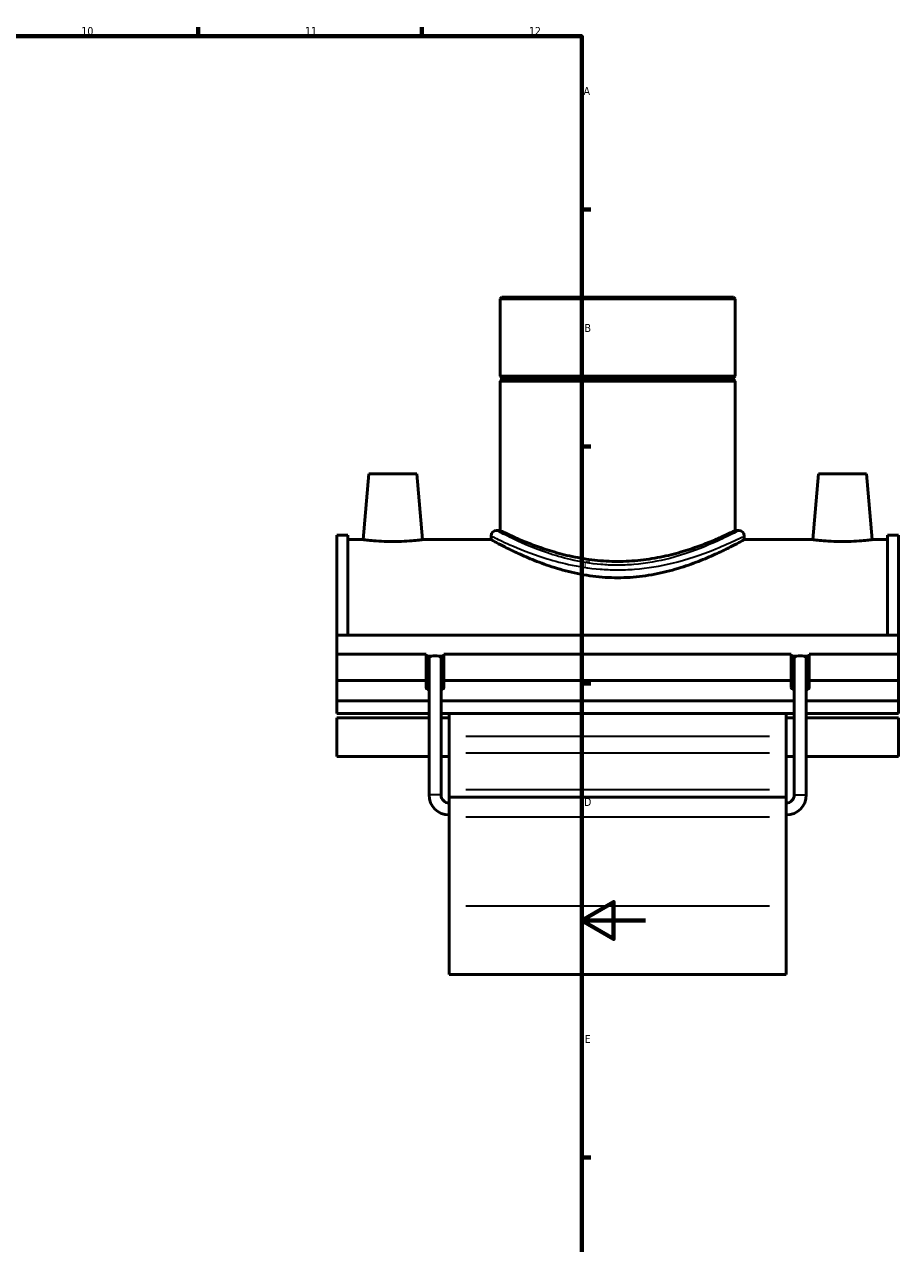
# Model space of a CAD drawing. Header units: millimetres. Extents: x -15 to 1074, y -217 to 1281.
# Tile 6 of 8: x 646 to 920, y 196 to 578. Entities that reach past the tile are written whole.
import ezdxf

# ---------------------------------------------------------------- set-up
doc = ezdxf.new("R2010")
doc.units = ezdxf.units.MM
for name, color, linetype, lineweight in [('Border (ISO)', 7, 'Continuous', 70), ('Visible (ISO)', 7, 'Continuous', 50), ('Visible Narrow (ISO)', 7, 'Continuous', 35)]:
    doc.layers.add(name, color=color, linetype=linetype, lineweight=lineweight)
doc.styles.add('Note Text (ISO)', font='tahoma.ttf')

# ---------------------------------------------------------------- blocks, each defined once
blk = doc.blocks.new('Borders Default Border')
at = {"layer": 'Border (ISO)'}
for p, q in [((700.83, 574), (700.83, 576.9)), ((770.92, 574), (770.92, 576.9)), ((821, 519.75), (823.9, 519.75)), ((821, 445.5), (823.9, 445.5)), ((821, 371.25), (823.9, 371.25)), ((821, 222.75), (823.9, 222.75))]:
    blk.add_line(p, q, dxfattribs=at)
at = {"layer": 'Border (ISO)', "flags": 128}
for points in [[(20, 20), (20, 574), (821, 574), (821, 20), (20, 20)], [(841, 297), (821, 297), (831, 302.77), (831, 291.23), (821, 297)]]:
    blk.add_lwpolyline(points, dxfattribs=at)
at = {"layer": 'Border (ISO)', "color": 232, "true_color": 0xca0064, "char_height": 2.5, "attachment_point": 7, "style": 'Note Text (ISO)'}
for s, insert in [('10', (664.29, 574.35)), ('11', (734.37, 574.4)), ('12', (804.46, 574.4)), ('A', (821.59, 555.62)), ('B', (821.89, 481.37)), ('C', (821.73, 407.08)), ('D', (821.73, 332.88)), ('E', (821.94, 258.63))]:
    blk.add_mtext(s, dxfattribs=dict(at, insert=insert))

msp = doc.modelspace()

# ---------------------------------------------------------------- linework, layer by layer
at = {"layer": 'Visible (ISO)'}
for p, q in [((795.9961, 492.3024), (795.4295, 491.7358)), ((869.0823, 491.7358), (795.4295, 491.7358)), ((795.4295, 491.7358), (795.4295, 467.469)), ((795.9961, 492.3024), (868.5157, 492.3024)), ((868.5157, 492.3024), (869.0823, 491.7358)), ((869.0823, 491.7358), (869.0823, 467.469)), ((795.4295, 467.469), (869.0823, 467.469)), ((795.9295, 466.969), (795.4295, 467.469)), ((795.9295, 466.469), (795.4295, 465.969)), ((795.9295, 466.969), (868.5823, 466.969)), ((795.9295, 466.969), (795.9295, 466.469)), ((868.5823, 466.469), (795.9295, 466.469)), ((868.5823, 466.969), (869.0823, 467.469)), ((868.5823, 466.969), (868.5823, 466.469)), ((868.5823, 466.469), (869.0823, 465.969)), ((869.0823, 465.969), (795.4295, 465.969)), ((795.4295, 465.969), (795.4295, 419.1774)), ((869.0823, 465.969), (869.0823, 419.1774)), ((754.3559, 436.9274), (752.5515, 416.3024)), ((754.3559, 436.9274), (769.3559, 436.9274)), ((769.3559, 436.9274), (771.1604, 416.3024)), ((895.1559, 436.9274), (893.3515, 416.3024)), ((910.1559, 436.9274), (895.1559, 436.9274)), ((910.1559, 436.9274), (911.9604, 416.3024)), ((744.2559, 386.3754), (744.2559, 417.7399)), ((747.7759, 417.7399), (744.2559, 417.7399)), ((747.7759, 417.7399), (747.7759, 386.3754)), ((792.5967, 417.4777), (792.5967, 416.3024)), ((795.4295, 419.1774), (794.2964, 419.1774)), ((870.2154, 419.1774), (869.0823, 419.1774)), ((871.9151, 417.4777), (871.9151, 416.3024)), ((916.7359, 417.7399), (916.7359, 386.3754)), ((920.2559, 417.7399), (916.7359, 417.7399)), ((920.2559, 386.3754), (920.2559, 417.7399)), ((747.7759, 416.3024), (752.5515, 416.3024)), ((771.1604, 416.3024), (792.5967, 416.3024)), ((871.9151, 416.3024), (893.3515, 416.3024)), ((911.9604, 416.3024), (916.7359, 416.3024)), ((744.2559, 386.3754), (920.2559, 386.3754)), ((744.2559, 380.4388), (744.2559, 386.3754)), ((920.2559, 380.4388), (920.2559, 386.3754)), ((744.2559, 380.4388), (772.2434, 380.4388)), ((744.2559, 372.2165), (744.2559, 380.4388)), ((772.2434, 372.2165), (772.2434, 380.4388)), ((772.2434, 379.7975), (773.8964, 379.7975)), ((773.1809, 336.3274), (773.1809, 379.2612)), ((776.2154, 379.7975), (777.8684, 379.7975)), ((776.9309, 336.3274), (776.9309, 379.2612)), ((777.8684, 380.4388), (777.8684, 372.2165)), ((777.8684, 380.4388), (886.6434, 380.4388)), ((886.6434, 372.2165), (886.6434, 380.4388)), ((886.6434, 379.7975), (888.2964, 379.7975)), ((887.5809, 336.3274), (887.5809, 379.2612)), ((890.6154, 379.7975), (892.2684, 379.7975)), ((891.3309, 336.3274), (891.3309, 379.2612)), ((892.2684, 380.4388), (892.2684, 372.2165)), ((892.2684, 380.4388), (920.2559, 380.4388)), ((920.2559, 372.2165), (920.2559, 380.4388)), ((744.2559, 372.2165), (772.2434, 372.2165)), ((744.2559, 365.8036), (744.2559, 372.2165)), ((772.2434, 369.972), (772.2434, 372.2165)), ((777.8684, 372.2165), (777.8684, 369.972)), ((777.8684, 372.2165), (886.6434, 372.2165)), ((886.6434, 369.972), (886.6434, 372.2165)), ((892.2684, 372.2165), (892.2684, 369.972)), ((892.2684, 372.2165), (920.2559, 372.2165)), ((920.2559, 372.2165), (920.2559, 365.8036)), ((773.1809, 365.8036), (744.2559, 365.8036)), ((744.2559, 365.8036), (744.2559, 361.7985)), ((887.5809, 365.8036), (776.9309, 365.8036)), ((920.2559, 365.8036), (891.3309, 365.8036)), ((920.2559, 361.7985), (920.2559, 365.8036)), ((744.2559, 361.7985), (773.1809, 361.7985)), ((744.2559, 360.4815), (744.2559, 348.3661)), ((744.2559, 360.4815), (773.1809, 360.4815)), ((776.9309, 361.7985), (887.5809, 361.7985)), ((776.9309, 360.4815), (779.4559, 360.4815)), ((779.4559, 361.7985), (779.4559, 354.6002)), ((885.0559, 354.6002), (885.0559, 361.7985)), ((885.0559, 360.4815), (887.5809, 360.4815)), ((891.3309, 361.7985), (920.2559, 361.7985)), ((891.3309, 360.4815), (920.2559, 360.4815)), ((920.2559, 348.3661), (920.2559, 360.4815)), ((779.4559, 354.6002), (779.4559, 349.5477)), ((885.0559, 349.5477), (885.0559, 354.6002)), ((744.2559, 348.3661), (773.1809, 348.3661)), ((776.9309, 348.3661), (779.4559, 348.3661)), ((779.4559, 337.9856), (779.4559, 349.5477)), ((885.0559, 349.5477), (885.0559, 337.9856)), ((885.0559, 348.3661), (887.5809, 348.3661)), ((891.3309, 348.3661), (920.2559, 348.3661)), ((779.4559, 335.6774), (779.4559, 337.9856)), ((885.0559, 337.9856), (885.0559, 335.6774)), ((779.4559, 335.6774), (779.4559, 329.4293)), ((779.4559, 335.6774), (885.0559, 335.6774)), ((885.0559, 329.4293), (885.0559, 335.6774)), ((779.4559, 301.5439), (779.4559, 329.4293)), ((885.0559, 329.4293), (885.0559, 301.5439)), ((779.4559, 301.5439), (779.4559, 280.0524)), ((885.0559, 280.0524), (885.0559, 301.5439)), ((779.4559, 280.0524), (885.0559, 280.0524))]:
    msp.add_line(p, q, dxfattribs=at)
for centre, radius, start, end in [((794.2964, 417.4777), 1.6997, 90, 180), ((870.2154, 417.4777), 1.6997, 0, 90), ((779.4559, 336.3274), 6.275, 180, 270), ((779.4559, 336.3274), 2.525, 180, 270), ((885.0559, 336.3274), 6.275, 270, 0), ((885.0559, 336.3274), 2.525, 270, 0)]:
    msp.add_arc(centre, radius, start, end, dxfattribs=at)
for centre, major_axis, ratio, start_param, end_param in [((775.0559, 378.1943), (-2.8125, 0), 0.34202014, 0, 0.84106867), ((775.0559, 379.2612), (1.875, 0), 0.36397023, 2.23751846, 3.14159265), ((775.0559, 379.2612), (1.875, 0), 0.36397023, 0.90407419, 2.23751846), ((775.0559, 379.2612), (1.875, 0), 0.36397023, 0, 0.90407419), ((775.0559, 378.1943), (2.8125, 0), 0.34202014, 5.44211664, 6.28318531), ((889.4559, 378.1943), (-2.8125, 0), 0.34202014, 0, 0.84106867), ((889.4559, 379.2612), (1.875, 0), 0.36397023, 2.23751846, 3.14159265), ((889.4559, 379.2612), (1.875, 0), 0.36397023, 0.90407419, 2.23751846), ((889.4559, 379.2612), (1.875, 0), 0.36397023, 0, 0.90407419), ((889.4559, 378.1943), (2.8125, 0), 0.34202014, 5.44211664, 6.28318531), ((775.0559, 369.972), (-2.8125, 0), 0.34202014, 0, 0.84106867), ((775.0559, 369.972), (2.8125, 0), 0.34202014, 5.44211664, 6.28318531), ((889.4559, 369.972), (-2.8125, 0), 0.34202014, 0, 0.84106867), ((889.4559, 369.972), (2.8125, 0), 0.34202014, 5.44211664, 6.28318531)]:
    msp.add_ellipse(centre, major_axis=major_axis, ratio=ratio, start_param=start_param, end_param=end_param, dxfattribs=at)
for points, knots in [([(832.2559, 409.4764), (829.8952, 409.4764), (827.4707, 409.6087), (822.6781, 410.1346), (820.3098, 410.5274), (815.7897, 411.4918), (813.6335, 412.063), (809.6538, 413.2651), (807.8302, 413.895), (804.6054, 415.0935), (803.0871, 415.7065), (800.3974, 416.8488), (799.2258, 417.3771), (797.3334, 418.2532), (796.6111, 418.6012), (795.659, 419.0634), (795.4295, 419.1774), (795.4295, 419.1774)], [0, 0, 0, 0, 0.70821388, 0.70821388, 1.41642775, 1.41642775, 2.12464163, 2.12464163, 2.83285551, 2.83285551, 3.53926466, 3.53926466, 4.2456738, 4.2456738, 4.95208295, 4.95208295, 5.65849209, 5.65849209, 5.65849209, 5.65849209]), ([(869.0823, 419.1774), (869.0823, 419.1774), (868.8528, 419.0634), (867.9007, 418.6012), (867.1784, 418.2532), (865.286, 417.3771), (864.1144, 416.8488), (861.4247, 415.7065), (859.9064, 415.0935), (856.6816, 413.895), (854.858, 413.2651), (850.8783, 412.063), (848.7221, 411.4918), (844.202, 410.5274), (841.8337, 410.1346), (837.0411, 409.6087), (834.6166, 409.4764), (832.2559, 409.4764)], [16.97547628, 16.97547628, 16.97547628, 16.97547628, 17.68188543, 17.68188543, 18.38829458, 18.38829458, 19.09470372, 19.09470372, 19.80111287, 19.80111287, 20.50932675, 20.50932675, 21.21754062, 21.21754062, 21.9257545, 21.9257545, 22.63396838, 22.63396838, 22.63396838, 22.63396838]), ([(771.1604, 416.3024), (771.1604, 416.3024), (770.928, 416.2708), (769.9827, 416.1562), (769.2699, 416.0749), (767.6221, 415.9214), (766.5762, 415.8392), (764.2801, 415.7229), (763.0298, 415.6906), (760.682, 415.6906), (759.4317, 415.7229), (757.1356, 415.8392), (756.0897, 415.9214), (754.4419, 416.0749), (753.7291, 416.1562), (752.7838, 416.2708), (752.5515, 416.3024), (752.5515, 416.3024)], [1.40770243, 1.40770243, 1.40770243, 1.40770243, 1.75939329, 1.75939329, 2.11108414, 2.11108414, 2.4632445, 2.4632445, 2.81540486, 2.81540486, 3.16756521, 3.16756521, 3.51972557, 3.51972557, 3.87141643, 3.87141643, 4.22310728, 4.22310728, 4.22310728, 4.22310728]), ([(871.9151, 416.3024), (871.9151, 416.3024), (871.6655, 416.1636), (870.634, 415.6022), (869.8525, 415.1798), (867.8103, 414.1161), (866.5479, 413.4744), (863.6556, 412.0846), (862.0254, 411.3373), (858.5655, 409.8712), (856.608, 409.0971), (852.335, 407.6122), (850.0194, 406.9027), (845.1587, 405.6981), (842.6087, 405.2037), (837.4372, 404.5392), (834.8155, 404.3704), (829.6964, 404.3704), (827.0746, 404.5392), (821.9032, 405.2037), (819.3531, 405.6981), (814.4924, 406.9027), (812.1768, 407.6122), (807.9038, 409.0971), (805.9463, 409.8712), (802.4864, 411.3373), (800.8562, 412.0846), (797.9639, 413.4744), (796.7015, 414.1161), (794.6593, 415.1798), (793.8778, 415.6022), (792.8463, 416.1636), (792.5967, 416.3024), (792.5967, 416.3024)], [6.12968999, 6.12968999, 6.12968999, 6.12968999, 6.89424681, 6.89424681, 7.65880362, 7.65880362, 8.42336043, 8.42336043, 9.18791724, 9.18791724, 9.95578293, 9.95578293, 10.72364861, 10.72364861, 11.4915143, 11.4915143, 12.25937998, 12.25937998, 13.02724567, 13.02724567, 13.79511135, 13.79511135, 14.56297704, 14.56297704, 15.33084272, 15.33084272, 16.09539954, 16.09539954, 16.85995635, 16.85995635, 17.62451316, 17.62451316, 18.38906998, 18.38906998, 18.38906998, 18.38906998]), ([(911.9604, 416.3024), (911.9604, 416.3024), (911.728, 416.2708), (910.7827, 416.1562), (910.0699, 416.0749), (908.4221, 415.9214), (907.3762, 415.8392), (905.0801, 415.7229), (903.8298, 415.6906), (902.6559, 415.6906), (901.482, 415.6906), (900.2317, 415.7229), (897.9356, 415.8392), (896.8897, 415.9214), (895.2419, 416.0749), (894.5291, 416.1562), (893.5838, 416.2708), (893.3515, 416.3024), (893.3515, 416.3024)], [4.22310728, 4.22310728, 4.22310728, 4.22310728, 4.57479814, 4.57479814, 4.926489, 4.926489, 5.27864936, 5.27864936, 5.63080971, 5.63080971, 5.63080971, 5.98297007, 5.98297007, 6.33513042, 6.33513042, 6.68682128, 6.68682128, 7.03851214, 7.03851214, 7.03851214, 7.03851214])]:
    msp.add_open_spline(points, degree=3, knots=knots, dxfattribs=at)
at = {"layer": 'Visible Narrow (ISO)'}
for p, q in [((879.7759, 354.6002), (784.7359, 354.6002)), ((784.7359, 349.5477), (879.7759, 349.5477)), ((776.9078, 336.3274), (773.204, 336.3274)), ((784.7359, 337.9856), (879.7759, 337.9856)), ((887.604, 336.3274), (891.3078, 336.3274)), ((784.7359, 329.4293), (879.7759, 329.4293)), ((784.7359, 301.5439), (879.7759, 301.5439))]:
    msp.add_line(p, q, dxfattribs=at)
for points, knots in [([(793.1035, 417.2265), (793.1995, 417.1794), (793.3091, 417.1256), (794.3816, 416.6005), (796.1284, 415.7507), (801.3106, 413.4714), (804.9742, 411.9714), (811.6145, 409.859), (814.1427, 409.1558), (819.9742, 407.8701), (823.3388, 407.3353), (828.4639, 406.9259), (830.1536, 406.8521), (833.7539, 406.8304), (835.6646, 406.9), (841.6551, 407.364), (845.632, 408.0502), (854.1769, 410.1173), (858.5061, 411.6377), (864.778, 414.1318), (867.0413, 415.1523), (869.9723, 416.5211), (870.8866, 416.9678), (871.4075, 417.2254)], [-29.96826111, -29.96826111, -29.96826111, -29.96826111, -29.79288249, -29.79288249, -28.4424945, -28.4424945, -26.86212089, -26.86212089, -26.00364131, -26.00364131, -24.99222358, -24.99222358, -24.50348606, -24.50348606, -23.95189034, -23.95189034, -22.75138311, -22.75138311, -21.14762573, -21.14762573, -19.9054998, -19.9054998, -18.95951538, -18.95951538, -18.95951538, -18.95951538]), ([(869.7296, 418.9192), (869.231, 418.6556), (868.3558, 418.1985), (865.5505, 416.7979), (863.3842, 415.7537), (857.3811, 413.2015), (853.2374, 411.6457), (845.0588, 409.5305), (841.2523, 408.8284), (835.5185, 408.3536), (833.6897, 408.2824), (830.2437, 408.3046), (828.6264, 408.38), (823.721, 408.799), (820.5006, 409.3462), (814.919, 410.6619), (812.4991, 411.3815), (806.1434, 413.543), (802.6368, 415.0778), (797.6768, 417.4102), (796.0048, 418.2797), (794.9783, 418.8171), (794.8733, 418.8721), (794.7815, 418.9203)], [18.95951538, 18.95951538, 18.95951538, 18.95951538, 19.9054998, 19.9054998, 21.14762573, 21.14762573, 22.75138311, 22.75138311, 23.95189034, 23.95189034, 24.50348606, 24.50348606, 24.99222358, 24.99222358, 26.00364131, 26.00364131, 26.86212089, 26.86212089, 28.4424945, 28.4424945, 29.79288249, 29.79288249, 29.96826111, 29.96826111, 29.96826111, 29.96826111])]:
    msp.add_open_spline(points, degree=3, knots=knots, dxfattribs=at)

# ---------------------------------------------------------------- block references
msp.add_blockref('Borders Default Border', (0, 0))

doc.saveas('drawing.dxf')
